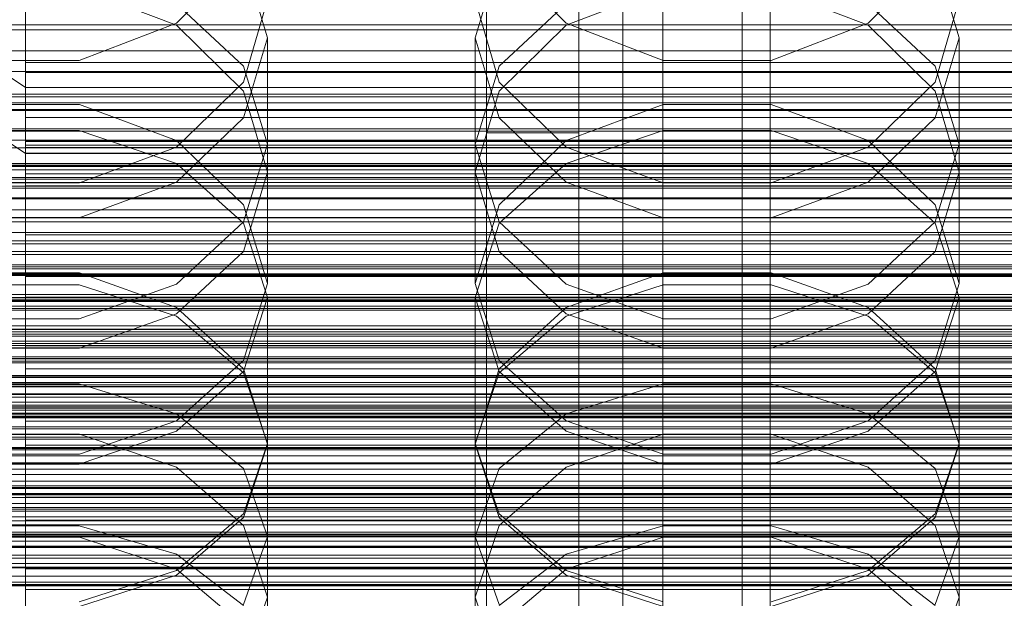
# Model space of a CAD drawing. Header units: millimetres. Extents: x -4395 to 65662, y -65530 to 6847.
# Tile 252 of 256: x -130 to -45, y -34566 to -34516. Entities that reach past the tile are written whole.
import ezdxf

# ---------------------------------------------------------------- set-up
doc = ezdxf.new("R2010")
doc.units = ezdxf.units.MM
for name, color, linetype, lineweight in [('COTAS_O', 1, 'Continuous', 0), ('COTAS_P', 1, 'Continuous', 0), ('frontal_briquetadora', 7, 'Continuous', 0), ('frontal_C01', 7, 'Continuous', 0), ('frontal_C02', 7, 'Continuous', 0), ('frontal_C03', 7, 'Continuous', 0), ('frontal_C04', 7, 'Continuous', 0), ('frontal_C07', 7, 'Continuous', 0), ('frontal_mezcladora', 7, 'Continuous', 0), ('frontal_secador', 7, 'Continuous', 0)]:
    doc.layers.add(name, color=color, linetype=linetype, lineweight=lineweight)
doc.dimstyles.new('R19_100', dxfattribs={"dimtxt": 250, "dimasz": 150, "dimexe": 150, "dimexo": 80, "dimgap": 100, "dimtad": 1, "dimtih": 1, "dimtoh": 1, "dimdsep": 46, "dimcen": 0.09, "dimadec": 0, "dimazin": 0, "dimtfac": 1, "dimtdec": 4, "dimtofl": 0, "dimtmove": 0, "dimatfit": 3, "dimfxl": 1, "dimtolj": 1, "dimtzin": 0, "dimarcsym": 0})

# ---------------------------------------------------------------- blocks, each defined once
blk = doc.blocks.new('DIM_R33_44')
at = {"layer": 'COTAS_P'}
for p, q in [((-150, -32200), (550, -32200)), ((550, -32200), (505, -32350)), ((550, -34800), (550, -32200)), ((550, -32200), (595, -32350)), ((550, -34800), (505, -34650)), ((550, -34800), (595, -34650)), ((-150, -34800), (550, -34800))]:
    blk.add_line(p, q, dxfattribs=at)
blk.add_text('2600 P', height=250, rotation=90, dxfattribs=at).set_placement((450, -33500))
blk = doc.blocks.new('DIM_R33_46')
at = {"layer": 'COTAS_O'}
for p, q in [((-650, -33700), (50, -33700)), ((50, -33700), (5, -33850)), ((50, -34900), (50, -33700)), ((50, -33700), (95, -33850)), ((50, -34900), (5, -34750)), ((50, -34900), (95, -34750)), ((-650, -34900), (50, -34900))]:
    blk.add_line(p, q, dxfattribs=at)
blk.add_text('1200 O', height=250, rotation=90, dxfattribs=at).set_placement((-50, -34300))
blk = doc.blocks.new('DIM_R33_47')
at = {"layer": 'COTAS_O'}
for p, q in [((-650, -34200), (-500, -34155)), ((650, -34200), (500, -34155)), ((-650, -34900), (-650, -34200)), ((-650, -34200), (650, -34200)), ((-650, -34200), (-500, -34245)), ((650, -34200), (500, -34245)), ((650, -34900), (650, -34200))]:
    blk.add_line(p, q, dxfattribs=at)
blk.add_text('1300 O', height=250, dxfattribs=at).set_placement((0, -34100))

msp = doc.modelspace()

# ---------------------------------------------------------------- linework, layer by layer
at = {"layer": 'frontal_briquetadora'}
for p, q in [((-116.907, -34515.855), (-111.08, -34510.058)), ((-109, -34517.123), (-111.08, -34510.176)), ((-88.92, -34510.176), (-91, -34517.123)), ((-88.92, -34510.058), (-83.093, -34515.855)), ((-56.907, -34515.855), (-51.08, -34510.058)), ((-49, -34517.123), (-51.08, -34510.176)), ((-125.326, -34512.811), (-116.906, -34516.027)), ((-83.094, -34516.027), (-74.674, -34512.811)), ((-65.326, -34512.811), (-56.906, -34516.027)), ((-116.907, -34514.166), (-111.08, -34519.58)), ((-109, -34513.787), (-111.08, -34520.952)), ((-88.92, -34520.952), (-91, -34513.787)), ((-88.92, -34519.58), (-83.093, -34514.166)), ((-56.907, -34514.166), (-51.08, -34519.58)), ((-49, -34513.787), (-51.08, -34520.952)), ((-125.327, -34519.072), (-116.907, -34515.855)), ((-83.093, -34515.855), (-74.673, -34519.072)), ((-65.327, -34519.072), (-56.907, -34515.855)), ((-116.906, -34516.027), (-111.08, -34521.752)), ((-88.92, -34521.752), (-83.094, -34516.027)), ((-56.906, -34516.027), (-51.08, -34521.752)), ((-111.08, -34524.071), (-109, -34517.123)), ((-109, -34517.123), (-109, -34528.769)), ((-91, -34517.123), (-91, -34528.769)), ((-91, -34517.123), (-88.92, -34524.071)), ((-51.08, -34524.071), (-49, -34517.123)), ((-49, -34517.123), (-49, -34528.769)), ((-134.673, -34519.072), (-125.327, -34519.072)), ((-74.673, -34519.072), (-65.327, -34519.072)), ((-111.08, -34519.58), (-109, -34526.331)), ((-91, -34526.331), (-88.92, -34519.58)), ((-51.08, -34519.58), (-49, -34526.331)), ((-111.08, -34520.952), (-116.906, -34526.603)), ((-83.094, -34526.603), (-88.92, -34520.952)), ((-51.08, -34520.952), (-56.906, -34526.603)), ((-111.08, -34521.752), (-109, -34528.769)), ((-91, -34528.769), (-88.92, -34521.752)), ((-51.08, -34521.752), (-49, -34528.769)), ((-125.326, -34522.89), (-134.674, -34522.89)), ((-116.906, -34526.023), (-125.326, -34522.89)), ((-74.674, -34522.89), (-83.094, -34526.023)), ((-65.326, -34522.89), (-74.674, -34522.89)), ((-56.906, -34526.023), (-65.326, -34522.89)), ((-116.907, -34529.643), (-111.08, -34524.071)), ((-88.92, -34524.071), (-83.093, -34529.643)), ((-56.907, -34529.643), (-51.08, -34524.071)), ((-134.673, -34525.158), (-125.327, -34525.158)), ((-125.327, -34525.158), (-116.907, -34528.025)), ((-83.093, -34528.025), (-74.673, -34525.158)), ((-74.673, -34525.158), (-65.327, -34525.158)), ((-65.327, -34525.158), (-56.907, -34528.025)), ((-111.08, -34531.596), (-116.906, -34526.023)), ((-83.094, -34526.023), (-88.92, -34531.596)), ((-51.08, -34531.596), (-56.906, -34526.023)), ((-116.906, -34526.603), (-125.326, -34529.704)), ((-109, -34526.331), (-111.08, -34533.082)), ((-109, -34526.331), (-109, -34538.419)), ((-91, -34526.331), (-91, -34538.419)), ((-88.92, -34533.082), (-91, -34526.331)), ((-74.674, -34529.704), (-83.094, -34526.603)), ((-56.906, -34526.603), (-65.326, -34529.704)), ((-49, -34526.331), (-51.08, -34533.082)), ((-49, -34526.331), (-49, -34538.419)), ((-116.907, -34528.025), (-111.08, -34533.192)), ((-109, -34528.769), (-111.08, -34535.649)), ((-88.92, -34535.648), (-91, -34528.769)), ((-88.92, -34533.192), (-83.093, -34528.025)), ((-56.907, -34528.025), (-51.08, -34533.192)), ((-49, -34528.769), (-51.08, -34535.649)), ((195, -34530), (-195, -34530)), ((-125.326, -34529.704), (-134.674, -34529.704)), ((-125.327, -34532.735), (-116.907, -34529.643)), ((-83.093, -34529.643), (-74.673, -34532.735)), ((-65.326, -34529.704), (-74.674, -34529.704)), ((-65.327, -34532.735), (-56.907, -34529.643)), ((-109, -34538.419), (-111.08, -34531.596)), ((-88.92, -34531.596), (-91, -34538.419)), ((-49, -34538.419), (-51.08, -34531.596)), ((-134.673, -34532.735), (-125.327, -34532.735)), ((-74.673, -34532.735), (-65.327, -34532.735)), ((-111.08, -34533.082), (-116.907, -34538.496)), ((-111.08, -34533.192), (-109, -34539.635)), ((-91, -34539.635), (-88.92, -34533.192)), ((-83.093, -34538.496), (-88.92, -34533.082)), ((-51.08, -34533.082), (-56.907, -34538.496)), ((-51.08, -34533.192), (-49, -34539.635)), ((-111.08, -34535.649), (-116.906, -34541.066)), ((-83.094, -34541.066), (-88.92, -34535.648)), ((-51.08, -34535.649), (-56.906, -34541.066)), ((195, -34537), (-195, -34537)), ((-125.326, -34537.508), (-134.674, -34537.508)), ((-116.906, -34540.51), (-125.326, -34537.508)), ((-74.674, -34537.508), (-83.094, -34540.51)), ((-65.326, -34537.508), (-74.674, -34537.508)), ((-56.906, -34540.51), (-65.326, -34537.508)), ((-125.327, -34538.552), (-134.673, -34538.552)), ((-116.907, -34538.496), (-125.327, -34541.501)), ((-116.907, -34541.275), (-125.327, -34538.552)), ((-111.08, -34545.1), (-109, -34538.419)), ((-91, -34538.419), (-88.92, -34545.1)), ((-74.673, -34541.501), (-83.093, -34538.496)), ((-74.673, -34538.552), (-83.093, -34541.275)), ((-65.327, -34538.552), (-74.673, -34538.552)), ((-56.907, -34538.496), (-65.327, -34541.501)), ((-56.907, -34541.275), (-65.327, -34538.552)), ((-51.08, -34545.1), (-49, -34538.419)), ((-111.08, -34546.078), (-109, -34539.635)), ((-109, -34539.635), (-109, -34552.363)), ((-91, -34539.635), (-91, -34552.363)), ((-91, -34539.635), (-88.92, -34546.078)), ((-51.08, -34546.078), (-49, -34539.635)), ((-49, -34539.635), (-49, -34552.363)), ((-111.08, -34545.844), (-116.906, -34540.51)), ((-83.094, -34540.51), (-88.92, -34545.844)), ((-51.08, -34545.844), (-56.906, -34540.51)), ((-125.327, -34541.501), (-134.673, -34541.501)), ((-116.906, -34541.066), (-125.326, -34544.034)), ((-111.08, -34546.182), (-116.907, -34541.275)), ((-83.093, -34541.275), (-88.92, -34546.182)), ((-74.674, -34544.034), (-83.094, -34541.066)), ((-65.327, -34541.501), (-74.673, -34541.501)), ((-56.906, -34541.066), (-65.326, -34544.034)), ((-51.08, -34546.182), (-56.907, -34541.275)), ((-125.326, -34544.034), (-134.674, -34544.034)), ((-65.326, -34544.034), (-74.674, -34544.034)), ((-116.906, -34550.353), (-111.08, -34545.1)), ((-109, -34552.363), (-111.08, -34545.844)), ((-88.92, -34545.844), (-91, -34552.363)), ((-88.92, -34545.1), (-83.094, -34550.353)), ((-56.906, -34550.353), (-51.08, -34545.1)), ((-49, -34552.363), (-51.08, -34545.844)), ((-116.907, -34551.244), (-111.08, -34546.078)), ((-109, -34552.301), (-111.08, -34546.182)), ((-88.92, -34546.182), (-91, -34552.301)), ((-88.92, -34546.078), (-83.093, -34551.244)), ((-56.907, -34551.244), (-51.08, -34546.078)), ((-49, -34552.301), (-51.08, -34546.182)), ((-134.673, -34547.13), (-125.327, -34547.13)), ((-125.327, -34547.13), (-116.907, -34549.754)), ((-83.093, -34549.754), (-74.673, -34547.13)), ((-74.673, -34547.13), (-65.327, -34547.13)), ((-65.327, -34547.13), (-56.907, -34549.754)), ((-116.907, -34549.754), (-111.08, -34554.481)), ((-88.92, -34554.481), (-83.093, -34549.754)), ((-56.907, -34549.754), (-51.08, -34554.481)), ((-125.326, -34553.23), (-116.906, -34550.353)), ((-83.094, -34550.353), (-74.674, -34553.23)), ((-65.326, -34553.23), (-56.906, -34550.353)), ((-134.674, -34551.493), (-125.326, -34551.493)), ((-125.327, -34554.112), (-116.907, -34551.244)), ((-125.326, -34551.493), (-116.906, -34554.358)), ((-83.094, -34554.358), (-74.674, -34551.493)), ((-83.093, -34551.244), (-74.673, -34554.112)), ((-74.674, -34551.493), (-65.326, -34551.493)), ((-65.327, -34554.112), (-56.907, -34551.244)), ((-65.326, -34551.493), (-56.906, -34554.358)), ((-111.08, -34558.42), (-109, -34552.301)), ((-109, -34552.363), (-111.08, -34558.731)), ((-109, -34552.301), (-109, -34565.638)), ((-91, -34552.301), (-91, -34565.638)), ((-91, -34552.301), (-88.92, -34558.42)), ((-88.92, -34558.731), (-91, -34552.363)), ((-51.08, -34558.42), (-49, -34552.301)), ((-49, -34552.363), (-51.08, -34558.731)), ((-49, -34552.301), (-49, -34565.638)), ((-134.674, -34553.23), (-125.326, -34553.23)), ((-74.674, -34553.23), (-65.326, -34553.23)), ((-134.673, -34554.112), (-125.327, -34554.112)), ((-116.906, -34554.358), (-111.08, -34559.44)), ((-88.92, -34559.44), (-83.094, -34554.358)), ((-74.673, -34554.112), (-65.327, -34554.112)), ((-56.906, -34554.358), (-51.08, -34559.44)), ((-111.08, -34554.481), (-109, -34560.376)), ((-91, -34560.376), (-88.92, -34554.481)), ((-51.08, -34554.481), (-49, -34560.376)), ((-116.907, -34563.327), (-111.08, -34558.42)), ((-88.92, -34558.42), (-83.093, -34563.327)), ((-56.907, -34563.327), (-51.08, -34558.42)), ((-134.673, -34559.449), (-125.327, -34559.449)), ((-125.327, -34559.449), (-116.907, -34561.918)), ((-111.08, -34558.731), (-116.906, -34563.729)), ((-111.08, -34559.44), (-109, -34565.638)), ((-91, -34565.638), (-88.92, -34559.44)), ((-83.094, -34563.729), (-88.92, -34558.731)), ((-83.093, -34561.918), (-74.673, -34559.449)), ((-74.673, -34559.449), (-65.327, -34559.449)), ((-65.327, -34559.449), (-56.907, -34561.918)), ((-51.08, -34558.731), (-56.906, -34563.729)), ((-51.08, -34559.44), (-49, -34565.638)), ((-109, -34560.376), (-111.08, -34566.271)), ((-109, -34560.376), (-109, -34574.101)), ((-91, -34560.376), (-91, -34574.101)), ((-88.92, -34566.271), (-91, -34560.376)), ((-49, -34560.376), (-51.08, -34566.271)), ((-49, -34560.376), (-49, -34574.101)), ((-125.326, -34560.448), (-134.674, -34560.448)), ((-116.906, -34563.217), (-125.326, -34560.448)), ((-74.674, -34560.448), (-83.094, -34563.217)), ((-65.326, -34560.448), (-74.674, -34560.448)), ((-56.906, -34563.217), (-65.326, -34560.448)), ((-116.907, -34561.918), (-111.08, -34566.366)), ((-88.92, -34566.366), (-83.093, -34561.918)), ((-56.907, -34561.918), (-51.08, -34566.366)), ((-125.327, -34566.05), (-116.907, -34563.327)), ((-116.906, -34563.729), (-125.326, -34566.461)), ((-111.08, -34568.125), (-116.906, -34563.217)), ((-83.094, -34563.217), (-88.92, -34568.125)), ((-74.674, -34566.461), (-83.094, -34563.729)), ((-83.093, -34563.327), (-74.673, -34566.05)), ((-65.327, -34566.05), (-56.907, -34563.327)), ((-56.906, -34563.729), (-65.326, -34566.461)), ((-51.08, -34568.125), (-56.906, -34563.217)), ((-109, -34565.638), (-111.08, -34571.679)), ((-88.92, -34571.679), (-91, -34565.638)), ((-49, -34565.638), (-51.08, -34571.679))]:
    msp.add_line(p, q, dxfattribs=at)
at = {"layer": 'frontal_C01'}
for p, q in [((-130, -34746.617), (-130, -34471.612)), ((-130, -34477.371), (-130, -34752.376)), ((-130, -34513.899), (-130, -34519.256)), ((-130, -34520.13), (-130, -34514.97)), ((-550, -34518.24), (550, -34518.24)), ((-130, -34519.256), (-130, -34523.42)), ((-130, -34519.256), (130, -34519.256)), ((-130, -34524.038), (-130, -34520.13)), ((-130, -34520.13), (130, -34520.13)), ((-550, -34522.24), (550, -34522.24)), ((-130, -34523.42), (-130, -34526.105)), ((-130, -34523.42), (130, -34523.42)), ((-130, -34526.425), (-130, -34524.038)), ((-130, -34524.038), (130, -34524.038)), ((-130, -34526.105), (-130, -34527.131)), ((-130, -34526.105), (130, -34526.105)), ((-130, -34527.131), (-130, -34526.425)), ((-130, -34526.425), (130, -34526.425)), ((-130, -34527.131), (130, -34527.131)), ((-425, -34561.339), (425, -34561.339))]:
    msp.add_line(p, q, dxfattribs=at)
at = {"layer": 'frontal_C02'}
for p, q in [((-130, -34521.432), (-130, -34230.937)), ((-130, -34236.667), (-130, -34527.162)), ((-130, -34521.432), (-228.298, -34455.696)), ((-228.298, -34461.426), (-130, -34527.162)), ((-130, -34811.926), (-130, -34521.432)), ((0, -34521.432), (-130, -34521.432)), ((-130, -34527.162), (-130, -34526.029)), ((-130, -34526.029), (-130, -34526.625)), ((-130, -34526.029), (130, -34526.029)), ((-130, -34526.625), (-130, -34528.91)), ((-130, -34526.625), (130, -34526.625)), ((-130, -34527.162), (-130, -34817.656)), ((-130, -34527.162), (0, -34527.162)), ((-130, -34529.948), (-130, -34527.162)), ((-130, -34527.162), (130, -34527.162)), ((-130, -34528.91), (-130, -34532.729)), ((-130, -34528.91), (130, -34528.91)), ((-130, -34534.196), (-130, -34529.948)), ((-130, -34529.948), (130, -34529.948)), ((-130, -34532.729), (-130, -34537.82)), ((-130, -34532.729), (130, -34532.729)), ((-130, -34539.616), (-130, -34534.196)), ((-130, -34534.196), (130, -34534.196)), ((-130, -34537.82), (-130, -34543.837)), ((-130, -34537.82), (130, -34537.82)), ((-130, -34545.841), (-130, -34539.616)), ((-130, -34539.616), (130, -34539.616)), ((-148, -34542.415), (148, -34542.415)), ((-148, -34542.626), (148, -34542.626)), ((-148, -34542.817), (148, -34542.817)), ((-148, -34543.436), (148, -34543.436)), ((-148, -34543.804), (148, -34543.804)), ((-130, -34543.837), (-130, -34550.37)), ((130, -34543.837), (-130, -34543.837)), ((-148, -34544.789), (148, -34544.789)), ((-148, -34545.309), (148, -34545.309)), ((-130, -34552.445), (-130, -34545.841)), ((-130, -34545.841), (130, -34545.841)), ((-148, -34546.593), (148, -34546.593)), ((-148, -34547.23), (148, -34547.23)), ((148, -34548.725), (-148, -34548.725)), ((-148, -34549.435), (148, -34549.435)), ((-130, -34550.37), (-130, -34556.974)), ((-130, -34550.37), (130, -34550.37)), ((-148, -34551.04), (148, -34551.04)), ((-148, -34551.775), (148, -34551.775)), ((-130, -34558.978), (-130, -34552.445)), ((-130, -34552.445), (130, -34552.445)), ((-148, -34553.38), (148, -34553.38)), ((-148, -34554.09), (148, -34554.09)), ((-148, -34555.585), (148, -34555.585)), ((-148, -34556.222), (148, -34556.222)), ((-148, -34557.506), (148, -34557.506)), ((-130, -34556.974), (-130, -34563.199)), ((-130, -34556.974), (130, -34556.974)), ((-148, -34558.026), (148, -34558.026)), ((-148, -34559.011), (148, -34559.011)), ((-148, -34559.379), (148, -34559.379)), ((-130, -34564.995), (-130, -34558.978)), ((-130, -34558.978), (130, -34558.978)), ((-148, -34559.998), (148, -34559.998)), ((-148, -34560.189), (148, -34560.189)), ((-148, -34560.4), (148, -34560.4)), ((-130, -34563.199), (-130, -34568.62)), ((-130, -34563.199), (130, -34563.199)), ((-130, -34570.087), (-130, -34564.995)), ((-130, -34564.995), (130, -34564.995))]:
    msp.add_line(p, q, dxfattribs=at)
at = {"layer": 'frontal_C03'}
for p, q in [((1270, -34523.332), (-1230, -34523.332)), ((1270, -34523.417), (-1230, -34523.417)), ((1270, -34528.032), (-1230, -34528.032)), ((1270, -34528.173), (-1230, -34528.173)), ((1270, -34528.274), (-1230, -34528.274)), ((1270, -34528.559), (-1230, -34528.559)), ((1270, -34529.226), (-1230, -34529.226)), ((-1230, -34530.158), (1270, -34530.158)), ((1270, -34531.1), (-1230, -34531.1)), ((1270, -34532.032), (-1230, -34532.032)), ((1270, -34532.698), (-1230, -34532.698)), ((1270, -34533.084), (-1230, -34533.084)), ((-1500, -34535.645), (1540, -34535.645)), ((1270, -34536.8), (-1230, -34536.8)), ((1270, -34537.163), (-1230, -34537.163)), ((-1500, -34539.645), (1540, -34539.645)), ((1516, -34544.938), (-1476, -34544.938)), ((1516, -34544.965), (-1476, -34544.965)), ((1516, -34546.407), (-1476, -34546.407)), ((1516, -34546.483), (-1476, -34546.483)), ((1270, -34547.014), (-1230, -34547.014)), ((1270, -34547.4), (-1230, -34547.4)), ((1270, -34548.066), (-1230, -34548.066)), ((1270, -34548.303), (-1230, -34548.303)), ((1516, -34549.147), (-1476, -34549.147)), ((1516, -34549.26), (-1476, -34549.26)), ((-1230, -34548.73), (1270, -34548.73)), ((-1230, -34548.999), (1270, -34548.999)), ((1270, -34549.941), (-1230, -34549.941)), ((1270, -34550.873), (-1230, -34550.873)), ((1270, -34551.539), (-1230, -34551.539)), ((1270, -34551.925), (-1230, -34551.925)), ((1516, -34552.742), (-1476, -34552.742)), ((-1476, -34552.875), (1516, -34552.875)), ((1516, -34556.643), (-1476, -34556.643)), ((1516, -34556.777), (-1476, -34556.777)), ((1516, -34560.258), (-1476, -34560.258)), ((1516, -34560.371), (-1476, -34560.371)), ((1270, -34560.788), (-1230, -34560.788)), ((1270, -34561.216), (-1230, -34561.216)), ((1516, -34563.036), (-1476, -34563.036)), ((1516, -34563.112), (-1476, -34563.112)), ((1516, -34564.554), (-1476, -34564.554)), ((1516, -34564.58), (-1476, -34564.58))]:
    msp.add_line(p, q, dxfattribs=at)
at = {"layer": 'frontal_C04'}
for p, q in [((225, -34516.422), (-225, -34516.422)), ((-188, -34520.026), (188, -34520.026)), ((188, -34522.763), (-188, -34522.763)), ((225, -34525.221), (-225, -34525.221)), ((-225, -34528.221), (225, -34528.221)), ((225, -34529.389), (-225, -34529.389)), ((225, -34535.93), (-225, -34535.93)), ((188, -34537.67), (-188, -34537.67)), ((-225, -34539.787), (225, -34539.787)), ((-188, -34540.406), (188, -34540.406)), ((225, -34540.754), (-225, -34540.754)), ((225, -34545.174), (-225, -34545.174)), ((-225, -34549.771), (225, -34549.771)), ((225, -34550.081), (-225, -34550.081)), ((225, -34552.673), (-225, -34552.673)), ((225, -34557.012), (-225, -34557.012)), ((-225, -34557.869), (225, -34557.869)), ((225, -34558.198), (-225, -34558.198)), ((225, -34561.28), (-225, -34561.28)), ((225, -34562.721), (-225, -34562.721)), ((-225, -34563.836), (225, -34563.836))]:
    msp.add_line(p, q, dxfattribs=at)
at = {"layer": 'frontal_C07'}
for p, q in [((-78.193, -35988), (-78.193, -34013.117)), ((-74.72, -34013.117), (-74.72, -35988)), ((-67.832, -35988), (-67.832, -34013.117)), ((-65.395, -34013.117), (-65.395, -35988))]:
    msp.add_line(p, q, dxfattribs=at)
at = {"layer": 'frontal_mezcladora'}
for p, q in [((-90, -34525.346), (-90, -34470.534)), ((-82, -34525.346), (-82, -34470.534)), ((-90, -34590), (-90, -34525.346)), ((-90, -34525.346), (-82, -34525.346)), ((-82, -34590), (-82, -34525.346)), ((-315, -34535), (315, -34535)), ((-420, -34542.102), (240, -34542.102))]:
    msp.add_line(p, q, dxfattribs=at)
at = {"layer": 'frontal_secador'}
for p, q in [((-1250, -34516), (1250, -34516)), ((-1250, -34522), (1250, -34522)), ((-1250, -34525), (1250, -34525)), ((1250, -34526), (-1250, -34526)), ((-1250, -34526.659), (1250, -34526.659)), ((1250, -34529.659), (-1250, -34529.659)), ((-1250, -34531), (1250, -34531)), ((1250, -34534), (-1250, -34534)), ((-1250, -34534.728), (1250, -34534.728)), ((-1250, -34537.588), (1250, -34537.588)), ((1250, -34537.611), (-1250, -34537.611)), ((1250, -34537.728), (-1250, -34537.728)), ((-1250, -34539.387), (1250, -34539.387)), ((1250, -34539.918), (-1250, -34539.918)), ((-1250, -34540), (1250, -34540)), ((1250, -34540.588), (-1250, -34540.588)), ((1250, -34542.387), (-1250, -34542.387)), ((1250, -34543), (-1250, -34543)), ((-1250, -34543.65), (1250, -34543.65)), ((1250, -34544), (-1250, -34544)), ((1250, -34547.382), (-1250, -34547.382)), ((-1250, -34548), (1250, -34548)), ((1250, -34549.689), (-1250, -34549.689)), ((-1250, -34550), (1250, -34550)), ((1250, -34554), (-1250, -34554)), ((1250, -34554.545), (-1250, -34554.545)), ((-1250, -34555), (1250, -34555)), ((1250, -34556), (-1250, -34556)), ((1250, -34556.144), (-1250, -34556.144)), ((1250, -34556.709), (-1250, -34556.709)), ((1250, -34558.686), (-1250, -34558.686)), ((1250, -34560), (-1250, -34560)), ((1320, -34562), (-1320, -34562)), ((1250, -34562), (-1250, -34562)), ((1320, -34562.273), (-1320, -34562.273)), ((1320, -34563.072), (-1320, -34563.072)), ((1320, -34564.343), (-1320, -34564.343)), ((1250, -34564.651), (-1250, -34564.651))]:
    msp.add_line(p, q, dxfattribs=at)

# ---------------------------------------------------------------- dimensions: what is measured, and where the dimension line sits
at = {"layer": 'COTAS_O'}
for p2, distance, picture, middle in [((-650, -33700), -700, 'DIM_R33_46', (50, -34300)), ((650, -34900), 700, 'DIM_R33_47', (0, -34200))]:
    dim = msp.add_aligned_dim(p1=(-650, -34900), p2=p2, distance=distance, text='<> O', dimstyle='R19_100', dxfattribs=at)
    dim.commit()
    dim.dimension.update_dxf_attribs({"geometry": picture, "text_midpoint": middle})
at = {"layer": 'COTAS_P'}
dim = msp.add_aligned_dim(p1=(-150, -34800), p2=(-150, -32200), distance=-700, text='<> P', dimstyle='R19_100', dxfattribs=at)
dim.commit()
dim.dimension.update_dxf_attribs({"geometry": 'DIM_R33_44', "text_midpoint": (550, -33500)})

doc.saveas('drawing.dxf')
